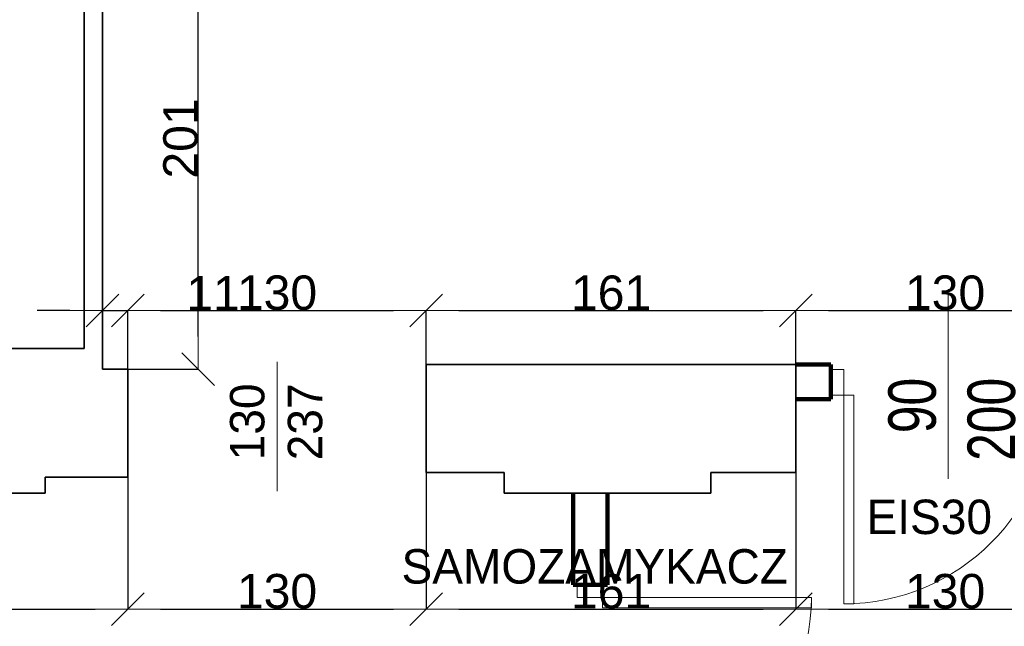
# Model space of a CAD drawing. Header units: metres. Extents: x 7506757 to 756746378, y 5735207 to 582114514.
# Tile 247 of 256: x 7694454 to 7698742, y 5897936 to 5900578. Entities that reach past the tile are written whole.
import ezdxf

# ---------------------------------------------------------------- set-up
doc = ezdxf.new("R2010")
doc.units = ezdxf.units.M
doc.header["$MEASUREMENT"] = 0
doc.header["$PDMODE"] = 2
doc.layers.get('0').update_dxf_attribs({"color": 250, "linetype": 'CONTINUOUS', "lineweight": 100, "plot": 0})
doc.layers.get('Defpoints').update_dxf_attribs({"linetype": 'CONTINUOUS'})
for name, color, linetype, lineweight in [('M_OCIANA6', 5, 'CONTINUOUS', 35), ('M_OPISY141', 7, 'CONTINUOUS', 0), ('NAPISY', 7, 'CONTINUOUS', 20), ('opis1', 7, 'CONTINUOUS', 13), ('OTWORY', 90, 'CONTINUOUS', 15), ('WYMIARY', 8, 'CONTINUOUS', 13)]:
    doc.layers.add(name, color=color, linetype=linetype, lineweight=lineweight)
doc.layers.add('PWYMIAR', color=7, linetype='CONTINUOUS')
doc.styles.add('arial', font='arial.ttf', dxfattribs={"width": 0.75, "height": 25})
doc.styles.add('GENERATED_STYLE_1', font='arial.ttf')
doc.styles.add('GENERATED_STYLE_2', font='txt')
doc.dimstyles.new('GENERATED_STYLE__1', dxfattribs={"dimtxt": 150, "dimasz": 142.5, "dimexe": 0.18, "dimexo": 0, "dimgap": 0.09, "dimtad": 1, "dimdec": 0, "dimlfac": 0.1, "dimzin": 0, "dimdsep": 46, "dimtxsty": 'GENERATED_STYLE_1', "dimblk": 'ARROWHEAD_6', "dimblk1": 'ARROWHEAD_6', "dimblk2": 'ARROWHEAD_6', "dimcen": 0.09, "dimclrd": 251, "dimclre": 251, "dimclrt": 7, "dimazin": 0, "dimtfac": 1, "dimtdec": 4, "dimtmove": 0, "dimatfit": 3, "dimfxl": 0, "dimtolj": 1, "dimtzin": 0, "dimarcsym": 0})
doc.dimstyles.new('GENERATED_STYLE__2', dxfattribs={"dimtxt": 150, "dimasz": 142.5, "dimexe": 0.18, "dimexo": 0, "dimgap": 0.09, "dimtad": 1, "dimtih": 1, "dimtoh": 1, "dimdec": 0, "dimlfac": 0.1, "dimzin": 0, "dimdsep": 46, "dimtxsty": 'GENERATED_STYLE_1', "dimblk": 'ARROWHEAD_6', "dimblk1": 'ARROWHEAD_6', "dimblk2": 'ARROWHEAD_6', "dimcen": 0.09, "dimclrd": 251, "dimclre": 251, "dimclrt": 7, "dimazin": 0, "dimtfac": 1, "dimtdec": 4, "dimtmove": 0, "dimatfit": 3, "dimfxl": 0, "dimtolj": 1, "dimtzin": 0, "dimarcsym": 0})

# ---------------------------------------------------------------- blocks, each defined once
blk = doc.blocks.new('ARROWHEAD_6')
at = {"color": 0, "linetype": 'Continuous', "lineweight": 0}
for p, q in [((-0.5, -0.5), (0.5, 0.5)), ((0, 0), (-1, 0))]:
    blk.add_line(p, q, dxfattribs=at)
blk = doc.blocks.new('*D6593')
at = {"layer": 'Defpoints', "color": 0, "linetype": 'Continuous', "transparency": 16777216}
for p in [(7694734.6, 5904106), (7694734.6, 5901245.6), (7691274.6, 5899145.6)]:
    blk.add_point(p, dxfattribs=at)
at = {"layer": 'PWYMIAR', "color": 251, "linetype": 'Continuous', "lineweight": -2, "transparency": 16777216}
for p, q in [((7691274.6, 5899145.6), (7691274.6, 5904106.2)), ((7691417.1, 5904106), (7694592.1, 5904106)), ((7694734.6, 5901245.6), (7694734.6, 5904106.2))]:
    blk.add_line(p, q, dxfattribs=at)
at = {"layer": 'PWYMIAR', "color": 251, "linetype": 'Continuous', "lineweight": -2, "transparency": 16777216, "xscale": 142.5, "yscale": 142.5, "zscale": 142.5, "rotation": 180}
blk.add_blockref('ARROWHEAD_6', (7691274.6, 5904106), dxfattribs=at)
at = {"layer": 'PWYMIAR', "color": 251, "linetype": 'Continuous', "lineweight": -2, "transparency": 16777216, "xscale": 142.5, "yscale": 142.5, "zscale": 142.5}
blk.add_blockref('ARROWHEAD_6', (7694734.6, 5904106), dxfattribs=at)
at = {"layer": 'PWYMIAR', "color": 7, "linetype": 'Continuous', "lineweight": 13, "transparency": 16777216, "insert": (7693004.6, 5904182.8), "char_height": 150, "attachment_point": 5, "style": 'GENERATED_STYLE_1'}
blk.add_mtext('\\A1;346', dxfattribs=at)
blk = doc.blocks.new('*D6608')
at = {"layer": 'Defpoints', "color": 0, "linetype": 'Continuous', "transparency": 16777216}
for p in [(7691664.9, 5901245.6), (7694734.6, 5901245.6), (7694734.6, 5899145.6)]:
    blk.add_point(p, dxfattribs=at)
at = {"layer": 'PWYMIAR', "color": 251, "linetype": 'Continuous', "lineweight": -2, "transparency": 16777216}
for p, q in [((7694734.6, 5901245.6), (7691664.7, 5901245.6)), ((7691664.9, 5899288.1), (7691664.9, 5901103.1)), ((7694734.6, 5899145.6), (7691664.7, 5899145.6))]:
    blk.add_line(p, q, dxfattribs=at)
at = {"layer": 'PWYMIAR', "color": 251, "linetype": 'Continuous', "lineweight": -2, "transparency": 16777216, "xscale": 142.5, "yscale": 142.5, "zscale": 142.5}
for p, rotation in [((7691664.9, 5901245.6), 90), ((7691664.9, 5899145.6), 270)]:
    blk.add_blockref('ARROWHEAD_6', p, dxfattribs=dict(at, rotation=rotation))
at = {"layer": 'PWYMIAR', "color": 7, "linetype": 'Continuous', "lineweight": 13, "transparency": 16777216, "insert": (7691588.2, 5900195.6), "char_height": 150, "attachment_point": 5, "rotation": 90, "style": 'GENERATED_STYLE_1'}
blk.add_mtext('\\A1;210', dxfattribs=at)
blk = doc.blocks.new('*D6625')
at = {"layer": 'Defpoints', "color": 0, "linetype": 'Continuous', "transparency": 16777216}
for p in [(7696334.6, 5904380.6), (7696334.6, 5901245.6), (7691274.6, 5899145.6)]:
    blk.add_point(p, dxfattribs=at)
at = {"layer": 'PWYMIAR', "color": 251, "linetype": 'Continuous', "lineweight": -2, "transparency": 16777216}
for p, q in [((7691274.6, 5899145.6), (7691274.6, 5904380.7)), ((7691417.1, 5904380.6), (7696192.1, 5904380.6)), ((7696334.6, 5901245.6), (7696334.6, 5904380.7))]:
    blk.add_line(p, q, dxfattribs=at)
at = {"layer": 'PWYMIAR', "color": 251, "linetype": 'Continuous', "lineweight": -2, "transparency": 16777216, "xscale": 142.5, "yscale": 142.5, "zscale": 142.5, "rotation": 180}
blk.add_blockref('ARROWHEAD_6', (7691274.6, 5904380.6), dxfattribs=at)
at = {"layer": 'PWYMIAR', "color": 251, "linetype": 'Continuous', "lineweight": -2, "transparency": 16777216, "xscale": 142.5, "yscale": 142.5, "zscale": 142.5}
blk.add_blockref('ARROWHEAD_6', (7696334.6, 5904380.6), dxfattribs=at)
at = {"layer": 'PWYMIAR', "color": 7, "linetype": 'Continuous', "lineweight": 13, "transparency": 16777216, "insert": (7693804.6, 5904457.2), "char_height": 150, "attachment_point": 5, "style": 'GENERATED_STYLE_1'}
blk.add_mtext('\\A1;506', dxfattribs=at)
blk = doc.blocks.new('*D6637')
at = {"layer": 'Defpoints', "color": 0, "linetype": 'Continuous', "transparency": 16777216}
for p in [(7690784.6, 5898555.6), (7694924.6, 5898585.6), (7694924.6, 5898011)]:
    blk.add_point(p, dxfattribs=at)
at = {"layer": 'PWYMIAR', "color": 251, "linetype": 'Continuous', "lineweight": -2, "transparency": 16777216}
for p, q in [((7690784.6, 5898555.6), (7690784.6, 5898010.8)), ((7694924.6, 5898585.6), (7694924.6, 5898010.8)), ((7690927.1, 5898011), (7694782.1, 5898011))]:
    blk.add_line(p, q, dxfattribs=at)
at = {"layer": 'PWYMIAR', "color": 251, "linetype": 'Continuous', "lineweight": -2, "transparency": 16777216, "xscale": 142.5, "yscale": 142.5, "zscale": 142.5, "rotation": 180}
blk.add_blockref('ARROWHEAD_6', (7690784.6, 5898011), dxfattribs=at)
at = {"layer": 'PWYMIAR', "color": 251, "linetype": 'Continuous', "lineweight": -2, "transparency": 16777216, "xscale": 142.5, "yscale": 142.5, "zscale": 142.5}
blk.add_blockref('ARROWHEAD_6', (7694924.6, 5898011), dxfattribs=at)
at = {"layer": 'PWYMIAR', "color": 7, "linetype": 'Continuous', "lineweight": 13, "transparency": 16777216, "insert": (7692854.6, 5898086.4), "char_height": 150, "attachment_point": 5, "style": 'GENERATED_STYLE_1'}
blk.add_mtext('\\A1;414', dxfattribs=at)
blk = doc.blocks.new('*D6638')
at = {"layer": 'Defpoints', "color": 0, "linetype": 'Continuous', "transparency": 16777216}
for p in [(7696224.6, 5898605.6), (7694924.6, 5898585.6), (7696224.6, 5898011)]:
    blk.add_point(p, dxfattribs=at)
at = {"layer": 'PWYMIAR', "color": 251, "linetype": 'Continuous', "lineweight": -2, "transparency": 16777216}
for p, q in [((7696224.6, 5898605.6), (7696224.6, 5898010.8)), ((7694924.6, 5898585.6), (7694924.6, 5898010.8)), ((7695067.1, 5898011), (7696082.1, 5898011))]:
    blk.add_line(p, q, dxfattribs=at)
at = {"layer": 'PWYMIAR', "color": 251, "linetype": 'Continuous', "lineweight": -2, "transparency": 16777216, "xscale": 142.5, "yscale": 142.5, "zscale": 142.5, "rotation": 180}
blk.add_blockref('ARROWHEAD_6', (7694924.6, 5898011), dxfattribs=at)
at = {"layer": 'PWYMIAR', "color": 251, "linetype": 'Continuous', "lineweight": -2, "transparency": 16777216, "xscale": 142.5, "yscale": 142.5, "zscale": 142.5}
blk.add_blockref('ARROWHEAD_6', (7696224.6, 5898011), dxfattribs=at)
at = {"layer": 'PWYMIAR', "color": 7, "linetype": 'Continuous', "lineweight": 13, "transparency": 16777216, "insert": (7695574.6, 5898087.7), "char_height": 150, "attachment_point": 5, "style": 'GENERATED_STYLE_1'}
blk.add_mtext('\\A1;130', dxfattribs=at)
blk = doc.blocks.new('*D6639')
at = {"layer": 'Defpoints', "color": 0, "linetype": 'Continuous', "transparency": 16777216}
for p in [(7696224.6, 5898605.6), (7697834.6, 5898605.6), (7697834.6, 5898011)]:
    blk.add_point(p, dxfattribs=at)
at = {"layer": 'PWYMIAR', "color": 251, "linetype": 'Continuous', "lineweight": -2, "transparency": 16777216}
for p, q in [((7696224.6, 5898605.6), (7696224.6, 5898010.8)), ((7697834.6, 5898605.6), (7697834.6, 5898010.8)), ((7696367.1, 5898011), (7697692.1, 5898011))]:
    blk.add_line(p, q, dxfattribs=at)
at = {"layer": 'PWYMIAR', "color": 251, "linetype": 'Continuous', "lineweight": -2, "transparency": 16777216, "xscale": 142.5, "yscale": 142.5, "zscale": 142.5, "rotation": 180}
blk.add_blockref('ARROWHEAD_6', (7696224.6, 5898011), dxfattribs=at)
at = {"layer": 'PWYMIAR', "color": 251, "linetype": 'Continuous', "lineweight": -2, "transparency": 16777216, "xscale": 142.5, "yscale": 142.5, "zscale": 142.5}
blk.add_blockref('ARROWHEAD_6', (7697834.6, 5898011), dxfattribs=at)
at = {"layer": 'PWYMIAR', "color": 7, "linetype": 'Continuous', "lineweight": 13, "transparency": 16777216, "insert": (7697029.6, 5898087.7), "char_height": 150, "attachment_point": 5, "style": 'GENERATED_STYLE_1'}
blk.add_mtext('\\A1;161', dxfattribs=at)
blk = doc.blocks.new('*D6640')
at = {"layer": 'Defpoints', "color": 0, "linetype": 'Continuous', "transparency": 16777216}
for p in [(7697834.6, 5898605.6), (7699134.6, 5898605.6), (7699134.6, 5898011)]:
    blk.add_point(p, dxfattribs=at)
at = {"layer": 'PWYMIAR', "color": 251, "linetype": 'Continuous', "lineweight": -2, "transparency": 16777216}
for p, q in [((7697834.6, 5898605.6), (7697834.6, 5898010.8)), ((7699134.6, 5898605.6), (7699134.6, 5898010.8)), ((7697977.1, 5898011), (7698992.1, 5898011))]:
    blk.add_line(p, q, dxfattribs=at)
at = {"layer": 'PWYMIAR', "color": 251, "linetype": 'Continuous', "lineweight": -2, "transparency": 16777216, "xscale": 142.5, "yscale": 142.5, "zscale": 142.5, "rotation": 180}
blk.add_blockref('ARROWHEAD_6', (7697834.6, 5898011), dxfattribs=at)
at = {"layer": 'PWYMIAR', "color": 251, "linetype": 'Continuous', "lineweight": -2, "transparency": 16777216, "xscale": 142.5, "yscale": 142.5, "zscale": 142.5}
blk.add_blockref('ARROWHEAD_6', (7699134.6, 5898011), dxfattribs=at)
at = {"layer": 'PWYMIAR', "color": 7, "linetype": 'Continuous', "lineweight": 13, "transparency": 16777216, "insert": (7698484.6, 5898087.7), "char_height": 150, "attachment_point": 5, "style": 'GENERATED_STYLE_1'}
blk.add_mtext('\\A1;130', dxfattribs=at)
blk = doc.blocks.new('*D6675')
at = {"layer": 'Defpoints', "color": 0, "linetype": 'Continuous', "transparency": 16777216}
for p in [(7694734.6, 5903809.7), (7694734.6, 5901245.6), (7691274.6, 5899145.6)]:
    blk.add_point(p, dxfattribs=at)
at = {"layer": 'PWYMIAR', "color": 251, "linetype": 'Continuous', "lineweight": -2, "transparency": 16777216}
for p, q in [((7691274.6, 5899145.6), (7691274.6, 5903809.9)), ((7691417.1, 5903809.7), (7694592.1, 5903809.7)), ((7694734.6, 5901245.6), (7694734.6, 5903809.9))]:
    blk.add_line(p, q, dxfattribs=at)
at = {"layer": 'PWYMIAR', "color": 251, "linetype": 'Continuous', "lineweight": -2, "transparency": 16777216, "xscale": 142.5, "yscale": 142.5, "zscale": 142.5, "rotation": 180}
blk.add_blockref('ARROWHEAD_6', (7691274.6, 5903809.7), dxfattribs=at)
at = {"layer": 'PWYMIAR', "color": 251, "linetype": 'Continuous', "lineweight": -2, "transparency": 16777216, "xscale": 142.5, "yscale": 142.5, "zscale": 142.5}
blk.add_blockref('ARROWHEAD_6', (7694734.6, 5903809.7), dxfattribs=at)
at = {"layer": 'PWYMIAR', "color": 7, "linetype": 'Continuous', "lineweight": 13, "transparency": 16777216, "insert": (7693004.6, 5903886.5), "char_height": 150, "attachment_point": 5, "style": 'GENERATED_STYLE_1'}
blk.add_mtext('\\A1;346', dxfattribs=at)
blk = doc.blocks.new('*D6689')
at = {"layer": 'Defpoints', "color": 0, "linetype": 'Continuous', "transparency": 16777216}
for p in [(7694924.6, 5899311.1), (7694814.6, 5899055.6), (7694924.6, 5899055.6)]:
    blk.add_point(p, dxfattribs=at)
at = {"layer": 'PWYMIAR', "color": 251, "linetype": 'Continuous', "lineweight": -2, "transparency": 16777216}
for p, q in [((7694672.1, 5899311.1), (7694529.6, 5899311.1)), ((7694814.6, 5899055.6), (7694814.6, 5899311.2)), ((7694814.6, 5899311.1), (7694924.6, 5899311.1)), ((7694924.6, 5899055.6), (7694924.6, 5899311.2)), ((7695067.1, 5899311.1), (7695381.6, 5899311.1))]:
    blk.add_line(p, q, dxfattribs=at)
at = {"layer": 'PWYMIAR', "color": 251, "linetype": 'Continuous', "lineweight": -2, "transparency": 16777216, "xscale": 142.5, "yscale": 142.5, "zscale": 142.5}
blk.add_blockref('ARROWHEAD_6', (7694814.6, 5899311.1), dxfattribs=at)
at = {"layer": 'PWYMIAR', "color": 251, "linetype": 'Continuous', "lineweight": -2, "transparency": 16777216, "xscale": 142.5, "yscale": 142.5, "zscale": 142.5, "rotation": 180}
blk.add_blockref('ARROWHEAD_6', (7694924.6, 5899311.1), dxfattribs=at)
at = {"layer": 'PWYMIAR', "color": 7, "linetype": 'Continuous', "lineweight": 13, "transparency": 16777216, "insert": (7695295.6, 5899386.5), "char_height": 150, "attachment_point": 5, "style": 'GENERATED_STYLE_1'}
blk.add_mtext('\\A1;11', dxfattribs=at)
blk = doc.blocks.new('*D6690')
at = {"layer": 'Defpoints', "color": 0, "linetype": 'Continuous', "transparency": 16777216}
for p in [(7696224.6, 5899311.1), (7696224.6, 5899075.6), (7694924.6, 5899055.6)]:
    blk.add_point(p, dxfattribs=at)
at = {"layer": 'PWYMIAR', "color": 251, "linetype": 'Continuous', "lineweight": -2, "transparency": 16777216}
for p, q in [((7694924.6, 5899055.6), (7694924.6, 5899311.2)), ((7695067.1, 5899311.1), (7696082.1, 5899311.1)), ((7696224.6, 5899075.6), (7696224.6, 5899311.2))]:
    blk.add_line(p, q, dxfattribs=at)
at = {"layer": 'PWYMIAR', "color": 251, "linetype": 'Continuous', "lineweight": -2, "transparency": 16777216, "xscale": 142.5, "yscale": 142.5, "zscale": 142.5, "rotation": 180}
blk.add_blockref('ARROWHEAD_6', (7694924.6, 5899311.1), dxfattribs=at)
at = {"layer": 'PWYMIAR', "color": 251, "linetype": 'Continuous', "lineweight": -2, "transparency": 16777216, "xscale": 142.5, "yscale": 142.5, "zscale": 142.5}
blk.add_blockref('ARROWHEAD_6', (7696224.6, 5899311.1), dxfattribs=at)
at = {"layer": 'PWYMIAR', "color": 7, "linetype": 'Continuous', "lineweight": 13, "transparency": 16777216, "insert": (7695574.6, 5899387.8), "char_height": 150, "attachment_point": 5, "style": 'GENERATED_STYLE_1'}
blk.add_mtext('\\A1;130', dxfattribs=at)
blk = doc.blocks.new('*D6691')
at = {"layer": 'Defpoints', "color": 0, "linetype": 'Continuous', "transparency": 16777216}
for p in [(7697834.6, 5899311.1), (7696224.6, 5899075.6), (7697834.6, 5899075.6)]:
    blk.add_point(p, dxfattribs=at)
at = {"layer": 'PWYMIAR', "color": 251, "linetype": 'Continuous', "lineweight": -2, "transparency": 16777216}
for p, q in [((7696224.6, 5899075.6), (7696224.6, 5899311.2)), ((7696367.1, 5899311.1), (7697692.1, 5899311.1)), ((7697834.6, 5899075.6), (7697834.6, 5899311.2))]:
    blk.add_line(p, q, dxfattribs=at)
at = {"layer": 'PWYMIAR', "color": 251, "linetype": 'Continuous', "lineweight": -2, "transparency": 16777216, "xscale": 142.5, "yscale": 142.5, "zscale": 142.5, "rotation": 180}
blk.add_blockref('ARROWHEAD_6', (7696224.6, 5899311.1), dxfattribs=at)
at = {"layer": 'PWYMIAR', "color": 251, "linetype": 'Continuous', "lineweight": -2, "transparency": 16777216, "xscale": 142.5, "yscale": 142.5, "zscale": 142.5}
blk.add_blockref('ARROWHEAD_6', (7697834.6, 5899311.1), dxfattribs=at)
at = {"layer": 'PWYMIAR', "color": 7, "linetype": 'Continuous', "lineweight": 13, "transparency": 16777216, "insert": (7697029.6, 5899387.7), "char_height": 150, "attachment_point": 5, "style": 'GENERATED_STYLE_1'}
blk.add_mtext('\\A1;161', dxfattribs=at)
blk = doc.blocks.new('*D6692')
at = {"layer": 'Defpoints', "color": 0, "linetype": 'Continuous', "transparency": 16777216}
for p in [(7699134.6, 5899311.1), (7697834.6, 5899075.6), (7699134.6, 5899075.6)]:
    blk.add_point(p, dxfattribs=at)
at = {"layer": 'PWYMIAR', "color": 251, "linetype": 'Continuous', "lineweight": -2, "transparency": 16777216}
for p, q in [((7697834.6, 5899075.6), (7697834.6, 5899311.2)), ((7697977.1, 5899311.1), (7698992.1, 5899311.1)), ((7699134.6, 5899075.6), (7699134.6, 5899311.2))]:
    blk.add_line(p, q, dxfattribs=at)
at = {"layer": 'PWYMIAR', "color": 251, "linetype": 'Continuous', "lineweight": -2, "transparency": 16777216, "xscale": 142.5, "yscale": 142.5, "zscale": 142.5, "rotation": 180}
blk.add_blockref('ARROWHEAD_6', (7697834.6, 5899311.1), dxfattribs=at)
at = {"layer": 'PWYMIAR', "color": 251, "linetype": 'Continuous', "lineweight": -2, "transparency": 16777216, "xscale": 142.5, "yscale": 142.5, "zscale": 142.5}
blk.add_blockref('ARROWHEAD_6', (7699134.6, 5899311.1), dxfattribs=at)
at = {"layer": 'PWYMIAR', "color": 7, "linetype": 'Continuous', "lineweight": 13, "transparency": 16777216, "insert": (7698484.6, 5899387.8), "char_height": 150, "attachment_point": 5, "style": 'GENERATED_STYLE_1'}
blk.add_mtext('\\A1;130', dxfattribs=at)
blk = doc.blocks.new('*D6696')
at = {"layer": 'Defpoints', "color": 0, "linetype": 'Continuous', "transparency": 16777216}
for p in [(7694814.6, 5901065.6), (7695231.7, 5901065.6), (7694814.6, 5899055.6)]:
    blk.add_point(p, dxfattribs=at)
at = {"layer": 'PWYMIAR', "color": 251, "linetype": 'Continuous', "lineweight": -2, "transparency": 16777216}
for p, q in [((7694814.6, 5901065.6), (7695231.9, 5901065.6)), ((7695231.7, 5899198.1), (7695231.7, 5900923.1)), ((7694814.6, 5899055.6), (7695231.9, 5899055.6))]:
    blk.add_line(p, q, dxfattribs=at)
at = {"layer": 'PWYMIAR', "color": 251, "linetype": 'Continuous', "lineweight": -2, "transparency": 16777216, "xscale": 142.5, "yscale": 142.5, "zscale": 142.5}
for p, rotation in [((7695231.7, 5901065.6), 90), ((7695231.7, 5899055.6), 270)]:
    blk.add_blockref('ARROWHEAD_6', p, dxfattribs=dict(at, rotation=rotation))
at = {"layer": 'PWYMIAR', "color": 7, "linetype": 'Continuous', "lineweight": 13, "transparency": 16777216, "insert": (7695155, 5900060.6), "char_height": 150, "attachment_point": 5, "rotation": 90, "style": 'GENERATED_STYLE_1'}
blk.add_mtext('\\A1;201', dxfattribs=at)
blk = doc.blocks.new('DRZWI80')
at = {"layer": 'OTWORY'}
blk.add_line((-46, -31.55), (-46, 31.55), dxfattribs=at)
for points in [[(-87, 10), (-87, 92), (-83, 92), (-83, 10)], [(-92, 0), (-92, 10), (-87, 10), (-87, 0)], [(-5, 0), (-5, 10), (0, 10), (0, 0)]]:
    blk.add_lwpolyline(points, close=True, dxfattribs=at)
blk.add_arc((-87, 10), 82, 0, 90, dxfattribs=at)

msp = doc.modelspace()

# ---------------------------------------------------------------- linework, layer by layer
at = {"layer": 'M_OCIANA6', "linetype": 'Continuous'}
for p, q in [((7694734.6, 5901245.6), (7694734.6, 5899145.6)), ((7694814.6, 5899055.6), (7694814.6, 5901065.6)), ((7691274.6, 5899145.6), (7694734.6, 5899145.6)), ((7696224.6, 5898605.6), (7696224.6, 5899075.6)), ((7696224.6, 5899075.6), (7697834.6, 5899075.6)), ((7697834.6, 5898605.6), (7697834.6, 5899075.6)), ((7694924.6, 5899055.6), (7694814.6, 5899055.6)), ((7694924.6, 5898585.6), (7694924.6, 5899055.6)), ((7696224.6, 5898605.6), (7696564.6, 5898605.6)), ((7696564.6, 5898605.6), (7696564.6, 5898515.6)), ((7697464.6, 5898515.6), (7697464.6, 5898605.6)), ((7697464.6, 5898605.6), (7697834.6, 5898605.6)), ((7694564.6, 5898515.6), (7694564.6, 5898585.6)), ((7694564.6, 5898585.6), (7694924.6, 5898585.6)), ((7693704.6, 5898515.6), (7694564.6, 5898515.6)), ((7696564.6, 5898515.6), (7697464.6, 5898515.6))]:
    msp.add_line(p, q, dxfattribs=at)
at = {"layer": 'M_OCIANA6', "linetype": 'Continuous', "lineweight": 106}
for p, q in [((7697834.6, 5899075.6), (7697987.5, 5899075.6)), ((7697987.5, 5898925.6), (7697987.5, 5899075.6)), ((7697987.5, 5899014.9), (7697987.5, 5898925.6)), ((7697987.5, 5898925.6), (7697834.6, 5898925.6)), ((7696864.6, 5898116.2), (7696864.6, 5898515.6)), ((7697014.6, 5898116.2), (7697014.6, 5898515.6)), ((7696953.9, 5898116.2), (7696864.6, 5898116.2)), ((7696864.6, 5898116.2), (7697014.6, 5898116.2))]:
    msp.add_line(p, q, dxfattribs=at)
at = {"layer": 'M_OPISY141', "linetype": 'Continuous'}
for p, q in [((7698497.5, 5899141), (7698497.5, 5898578.5)), ((7695574.6, 5899087), (7695574.6, 5898524.5))]:
    msp.add_line(p, q, dxfattribs=at)

# ---------------------------------------------------------------- block references
at = {"layer": 'OTWORY', "yscale": 11.08695652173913, "zscale": 11.08695652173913}
for p, xscale, rotation in [((7699007.5, 5899054), -11.08695652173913, 180), ((7696882.1, 5897096.2), 11.08695652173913, 270)]:
    msp.add_blockref('DRZWI80', p, dxfattribs=dict(at, xscale=xscale, rotation=rotation))

# ---------------------------------------------------------------- texts
at = {"layer": 'NAPISY', "insert": (7698792.1, 5899018), "char_height": 206.96, "attachment_point": 9, "rotation": 90, "style": 'arial'}
msp.add_mtext('\\P90\\P200', dxfattribs=at)
at = {"layer": 'opis1', "linetype": 'Continuous', "insert": (7695369.6, 5898658.9), "char_height": 150, "width": 563.056, "attachment_point": 1, "rotation": 90, "line_spacing_factor": 1.007581, "style": 'GENERATED_STYLE_2'}
msp.add_mtext('{130\\P237}', dxfattribs=at)
at = {"layer": 'WYMIARY', "color": 11, "linetype": 'ByBlock', "lineweight": 18, "true_color": 0xf57f8e, "char_height": 150, "attachment_point": 1, "style": 'GENERATED_STYLE_2'}
for s, insert in [('EIS30', (7698142.4, 5898487.5)), ('SAMOZAMYKACZ', (7696117, 5898271.8))]:
    msp.add_mtext(s, dxfattribs=dict(at, insert=insert))

# ---------------------------------------------------------------- dimensions: what is measured, and where the dimension line sits
at = {"layer": 'PWYMIAR', "color": 251, "linetype": 'Continuous', "lineweight": 13}
for base, p1, p2, picture, middle in [((7696334.6, 5904380.6), (7691274.6, 5899145.6), (7696334.6, 5901245.6), '*D6625', (7693804.6, 5904457.2)), ((7694734.6, 5904106), (7691274.6, 5899145.6), (7694734.6, 5901245.6), '*D6593', (7693004.6, 5904182.8)), ((7694734.6, 5903809.7), (7691274.6, 5899145.6), (7694734.6, 5901245.6), '*D6675', (7693004.6, 5903886.5)), ((7694924.6, 5899311.1), (7694814.6, 5899055.6), (7694924.6, 5899055.6), '*D6689', (7695295.6, 5899386.5)), ((7696224.6, 5899311.1), (7694924.6, 5899055.6), (7696224.6, 5899075.6), '*D6690', (7695574.6, 5899387.8)), ((7697834.6, 5899311.1), (7696224.6, 5899075.6), (7697834.6, 5899075.6), '*D6691', (7697029.6, 5899387.7)), ((7699134.6, 5899311.1), (7697834.6, 5899075.6), (7699134.6, 5899075.6), '*D6692', (7698484.6, 5899387.8)), ((7696224.6, 5898011), (7694924.6, 5898585.6), (7696224.6, 5898605.6), '*D6638', (7695574.6, 5898087.7)), ((7697834.6, 5898011), (7696224.6, 5898605.6), (7697834.6, 5898605.6), '*D6639', (7697029.6, 5898087.7)), ((7699134.6, 5898011), (7697834.6, 5898605.6), (7699134.6, 5898605.6), '*D6640', (7698484.6, 5898087.7)), ((7694924.6, 5898011), (7690784.6, 5898555.6), (7694924.6, 5898585.6), '*D6637', (7692854.6, 5898086.4))]:
    dim = msp.add_linear_dim(base=base, p1=p1, p2=p2, dimstyle='GENERATED_STYLE__2', dxfattribs=at)
    dim.commit()
    dim.dimension.update_dxf_attribs({"geometry": picture, "text_midpoint": middle})
for base, p1, p2, picture, middle in [((7691664.9, 5901245.6), (7694734.6, 5899145.6), (7694734.6, 5901245.6), '*D6608', (7691588.2, 5900195.6)), ((7695231.7, 5901065.6), (7694814.6, 5899055.6), (7694814.6, 5901065.6), '*D6696', (7695155, 5900060.6))]:
    dim = msp.add_linear_dim(base=base, p1=p1, p2=p2, angle=90, dimstyle='GENERATED_STYLE__1', dxfattribs=at)
    dim.commit()
    dim.dimension.update_dxf_attribs({"geometry": picture, "text_midpoint": middle})

doc.saveas('drawing.dxf')
